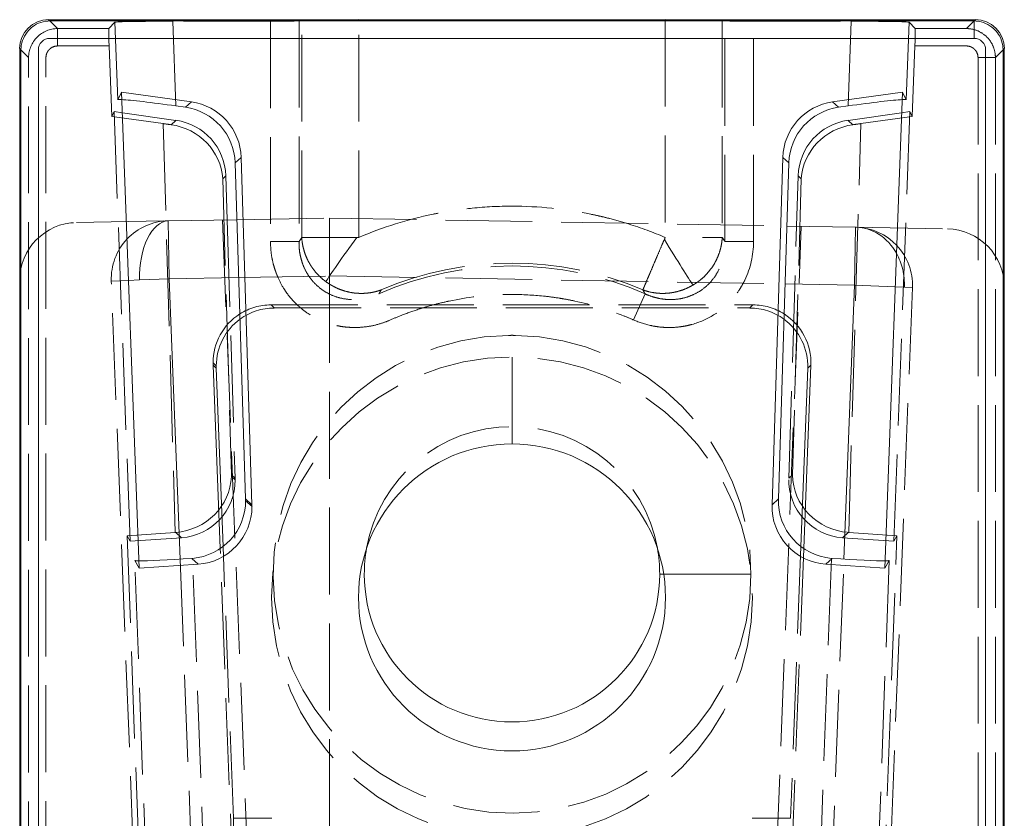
# Model space of a CAD drawing. Header units: millimetres. Extents: x -8.5 to 8.5, y -24 to 28.
# Tile 6 of 6: x -8.5 to 8.5, y 14.2 to 28. Entities that reach past the tile are written whole.
import ezdxf

# ---------------------------------------------------------------- set-up
doc = ezdxf.new("R2010")
doc.units = ezdxf.units.MM
doc.header["$LTSCALE"] = 10
doc.linetypes.add('ALLCAD_Strich', pattern=[0.2, 0.15, -0.05])
doc.layers.add('BESCH_KONT_verb_schn_ansi_2d', color=40, linetype='Continuous')

msp = doc.modelspace()

# ---------------------------------------------------------------- linework, layer by layer
at = {"layer": 'BESCH_KONT_verb_schn_ansi_2d', "linetype": 'Continuous', "lineweight": 0, "extrusion": (0, 1, -2.22045e-16)}
for p, q in [((-8, 27.975), (-2.645, 27.975)), ((-8, 27.975), (-7.978, 27.953)), ((7.978, 27.953), (-7.978, 27.953)), ((2.645, 27.975), (-2.645, 27.975)), ((2.645, 27.975), (8, 27.975)), ((7.978, 27.953), (8, 27.975)), ((7.978, 27.953), (7.978, 27.653)), ((-7.978, 27.653), (7.978, 27.653)), ((-8.5, 27.475), (-8.478, 27.453)), ((-8.5, 27.475), (-8.5, 8.975)), ((-8.478, 27.453), (-8.478, -22.975)), ((-8.178, -22.975), (-8.178, 27.453)), ((8.178, 27.453), (8.178, -22.975)), ((8.5, 27.475), (8.478, 27.453)), ((8.478, -22.975), (8.478, 27.453)), ((8.5, 8.975), (8.5, 27.475)), ((-6.741, 26.726), (-6.438, 18.502)), ((-6.741, 26.726), (-5.535, 26.556)), ((5.535, 26.556), (6.741, 26.726)), ((6.438, 18.502), (6.741, 26.726)), ((-5.535, 26.556), (-5.639, 26.463)), ((5.639, 26.463), (5.535, 26.556)), ((-6.727, 26.367), (-5.802, 26.237)), ((-5.639, 26.463), (-5.802, 26.486)), ((5.802, 26.486), (5.639, 26.463)), ((5.802, 26.237), (6.727, 26.367)), ((-4.779, 25.504), (-4.675, 25.598)), ((-4.6, 19.7), (-4.779, 25.504)), ((-4.49, 19.601), (-4.675, 25.598)), ((4.675, 25.598), (4.49, 19.601)), ((4.779, 25.504), (4.6, 19.7)), ((4.675, 25.598), (4.779, 25.504)), ((-4.941, 25.278), (-4.918, 24.519)), ((4.914, 24.409), (4.941, 25.278)), ((-5.936, 24.501), (-4.749, 24.522)), ((-5.936, 24.501), (-5.936, 24.501)), ((-5.936, 24.501), (-5.919, 23.502)), ((4.745, 24.412), (5.932, 24.391)), ((5.932, 24.391), (5.914, 23.392)), ((-6.621, 23.474), (-6.43, 23.482)), ((-6.43, 23.482), (-5.919, 23.502)), ((-5.919, 23.502), (-4.718, 23.522)), ((-5.919, 23.502), (-5.731, 18.659)), ((4.714, 23.413), (5.914, 23.392)), ((5.731, 18.659), (5.914, 23.392)), ((6.617, 23.364), (5.914, 23.392)), ((-5.107, 21.997), (-5.161, 22.05)), ((-5.038, 18.842), (-5.161, 22.012)), ((-5.161, 22.012), (-5.106, 21.959)), ((-4.989, 18.878), (-5.106, 21.959)), ((5.106, 21.959), (4.989, 18.878)), ((5.161, 22.012), (5.038, 18.842)), ((5.106, 21.959), (5.161, 22.012)), ((-4.49, 19.601), (-4.6, 19.7)), ((-4.489, 19.57), (-4.599, 19.669)), ((4.6, 19.7), (4.49, 19.601)), ((-5.419, 18.573), (-6.438, 18.502)), ((-5.529, 18.673), (-5.419, 18.573)), ((5.419, 18.573), (5.529, 18.673)), ((6.438, 18.502), (5.419, 18.573)), ((2.62, 18.4), (2.55, 18.4))]:
    msp.add_line(p, q, dxfattribs=at)
at = {"layer": 'BESCH_KONT_verb_schn_ansi_2d', "linetype": 'ALLCAD_Strich', "lineweight": 0, "extrusion": (0, 1, -2.22045e-16)}
for p, q in [((-7.846, 27.821), (-7.978, 27.953)), ((-6.856, 27.931), (-6.962, 27.821)), ((-6.806, 26.593), (-6.856, 27.931)), ((-5.802, 26.486), (-5.856, 27.949)), ((-4.17, 27.949), (-5.856, 27.949)), ((-4.17, 27.949), (-4.17, 24.144)), ((-3.629, 27.961), (-3.677, 27.956)), ((-3.677, 27.956), (-3.677, 24.144)), ((-3.629, 24.216), (-3.629, 27.961)), ((-2.645, 24.216), (-2.645, 27.975)), ((2.645, 27.975), (2.645, 24.216)), ((3.677, 27.956), (3.629, 27.961)), ((3.629, 27.961), (3.629, 24.216)), ((3.677, 24.144), (3.677, 27.956)), ((4.17, 24.144), (4.17, 27.949)), ((4.17, 27.949), (5.856, 27.949)), ((5.856, 27.949), (5.802, 26.486)), ((6.856, 27.931), (6.806, 26.593)), ((6.962, 27.821), (6.856, 27.931)), ((7.978, 27.953), (7.846, 27.821)), ((-6.962, 27.821), (-7.846, 27.821)), ((-7.846, 27.521), (-7.846, 27.821)), ((7.846, 27.821), (6.962, 27.821)), ((-8.346, 27.321), (-8.478, 27.453)), ((-7.846, 27.521), (-6.956, 27.521)), ((-6.956, 27.521), (-6.911, 26.305)), ((6.911, 26.305), (6.956, 27.521)), ((6.956, 27.521), (7.846, 27.521)), ((8.478, 27.453), (8.346, 27.321)), ((-8.346, 8.978), (-8.346, 27.321)), ((-8.046, 8.982), (-8.046, 27.321)), ((8.046, 27.321), (8.046, 8.982)), ((8.046, 27.321), (8.346, 27.321)), ((8.346, 27.321), (8.346, 8.978)), ((-6.741, 26.726), (-6.806, 26.593)), ((6.806, 26.593), (6.741, 26.726)), ((-6.911, 26.305), (-6.871, 26.388)), ((-6.871, 26.388), (-6.593, 18.969)), ((-6.871, 26.388), (-6.727, 26.367)), ((6.593, 18.969), (6.871, 26.388)), ((6.727, 26.367), (6.871, 26.388)), ((6.871, 26.388), (6.911, 26.305)), ((-6.911, 26.305), (-6.023, 26.18)), ((-6.023, 26.18), (-5.813, 19.121)), ((-5.802, 26.237), (-5.887, 26.161)), ((5.887, 26.161), (5.802, 26.237)), ((5.813, 19.121), (6.023, 26.18)), ((6.911, 26.305), (6.023, 26.18)), ((-4.995, 25.23), (-4.941, 25.278)), ((-4.995, 25.23), (-4.843, 20.116)), ((4.995, 25.23), (4.843, 20.116)), ((4.995, 25.23), (4.941, 25.278)), ((-7.517, 24.474), (-5.936, 24.501)), ((-4.999, 24.518), (-4.563, 13.435)), ((-4.918, 24.519), (-4.78, 20.059)), ((-4.749, 24.522), (-3.15, 24.55)), ((-3.15, 24.55), (4.745, 24.412)), ((-3.15, 23.55), (-3.15, 24.55)), ((4.563, 13.435), (4.994, 24.408)), ((4.78, 20.059), (4.914, 24.409)), ((5.932, 24.391), (7.517, 24.364)), ((-4.17, 24.144), (-3.677, 24.144)), ((-3.629, 24.216), (-3.677, 24.144)), ((3.629, 24.216), (3.287, 24.216)), ((4.17, 24.144), (3.677, 24.144)), ((-6.918, 23.463), (-6.621, 23.474)), ((-5.215, -20.559), (-6.918, 23.463)), ((-4.718, 23.522), (-3.15, 23.55)), ((-3.15, 23.55), (-3.15, -21.55)), ((-3.15, 23.55), (4.714, 23.413)), ((6.914, 23.353), (5.215, -20.559)), ((6.775, 23.358), (6.617, 23.364)), ((6.914, 23.353), (6.775, 23.358)), ((2.099, 22.791), (2.297, 23.242)), ((-4.106, 22.997), (-4.161, 23.05)), ((-4.161, 23.05), (4.161, 23.05)), ((-4.106, 22.997), (4.106, 22.997)), ((4.161, 23.05), (4.106, 22.997)), ((0, 22.15), (0, 20.65)), ((-4.779, 20.029), (-4.844, 20.087)), ((-4.843, 20.116), (-4.78, 20.059)), ((4.843, 20.116), (4.78, 20.059)), ((-5.813, 19.121), (-6.645, 19.062)), ((-6.645, 19.062), (-6.332, 10.576)), ((-6.593, 18.969), (-6.645, 19.062)), ((-5.807, 19.121), (-5.708, 19.031)), ((5.708, 19.031), (5.807, 19.121)), ((5.813, 19.121), (6.645, 19.062)), ((6.332, 10.576), (6.645, 19.062)), ((6.645, 19.062), (6.593, 18.969)), ((-5.708, 19.031), (-6.593, 18.969)), ((-4.811, 14.186), (-4.989, 18.878)), ((4.989, 18.878), (4.811, 14.186)), ((6.593, 18.969), (5.708, 19.031)), ((-4.726, 10.766), (-5.038, 18.842)), ((5.038, 18.842), (4.726, 10.766)), ((-6.513, 18.638), (-6.438, 18.502)), ((-6.23, 10.942), (-6.513, 18.638)), ((-5.731, 18.659), (-5.431, 10.906)), ((-5.228, 10.889), (-5.514, 18.674)), ((5.514, 18.674), (5.228, 10.889)), ((5.431, 10.906), (5.731, 18.659)), ((6.513, 18.638), (6.23, 10.942)), ((6.438, 18.502), (6.513, 18.638)), ((4.125, 18.4), (2.62, 18.4)), ((-4.146, 14.186), (-4.811, 14.186)), ((4.811, 14.186), (4.146, 14.186))]:
    msp.add_line(p, q, dxfattribs=at)
at = {"layer": 'BESCH_KONT_verb_schn_ansi_2d', "linetype": 'ALLCAD_Strich', "lineweight": 0}
msp.add_circle((0, 18), 4.15, dxfattribs=at)
at = {"layer": 'BESCH_KONT_verb_schn_ansi_2d', "linetype": 'Continuous', "lineweight": 0}
msp.add_circle((0, 18), 2.65, dxfattribs=at)
at = {"layer": 'BESCH_KONT_verb_schn_ansi_2d', "linetype": 'Continuous', "lineweight": 0, "extrusion": (0, -2.22045e-16, -1)}
for centre, radius, start, end in [((7.978, 27.453), 0.2, 359.9899, 90.012), ((-7.978, 27.453), 0.2, 89.9899, 180.012), ((5.919, 23.502), 1, 43.2467, 89), ((0, 18.4), 2.55, 0, 10.1642), ((0, 18.4), 2.55, 169.8358, 180), ((0, 18.4), 2.55, 180, 0)]:
    msp.add_arc(centre, radius, start, end, dxfattribs=at)
at = {"layer": 'BESCH_KONT_verb_schn_ansi_2d', "linetype": 'ALLCAD_Strich', "lineweight": 0, "extrusion": (0, -2.22045e-16, -1)}
for centre, radius, start, end in [((7.5, 23.474), 1, 0, 89), ((-7.5, 23.364), 1, 91, 180), ((5.919, 23.502), 1, 357.7848, 43.2467), ((0, 18), 5.723, 66.3354, 113.6646), ((0, 18), 5.771, 66.9528, 113.0472), ((0, 18.4), 4.125, 180, 89.1977), ((0, 18.4), 4.125, 90.8023, 180), ((0, 18.4), 2.55, 10.1642, 169.8358)]:
    msp.add_arc(centre, radius, start, end, dxfattribs=at)
at = {"layer": 'BESCH_KONT_verb_schn_ansi_2d', "linetype": 'Continuous', "lineweight": 0}
for start, end in [(88.1224, 89), (43.2302, 88.1224)]:
    msp.add_arc((5.914, 23.392), 1, start, end, dxfattribs=at)
at = {"layer": 'BESCH_KONT_verb_schn_ansi_2d', "linetype": 'ALLCAD_Strich', "lineweight": 0}
msp.add_arc((5.914, 23.392), 1, 357.7848, 43.2302, dxfattribs=at)
at = {"layer": 'BESCH_KONT_verb_schn_ansi_2d', "linetype": 'Continuous', "lineweight": 0}
for centre, major_axis, ratio, start_param, end_param in [((-8, 27.475), (0.354, -0.354), 0.999695, 2.356347, 3.926839), ((8, 27.475), (-0.354, -0.354), 0.999695, 2.356347, 3.926839), ((5.801, 26.451), (1.006, 0.142), 0.034377, 0.372189, 1.56466), ((-5.779, 25.472), (0.745, 0.668), 0.998959, -0.699624, 0.699624), ((5.779, 25.472), (-0.745, 0.668), 0.998959, -0.699624, 0.699624), ((5.914, 23.392), (0.033, 0.999), 0.86146, -0.95906, 0), ((-5.6, 19.671), (0.743, -0.671), 0.998828, -0.750688, 0.73446), ((-5.6, 19.671), (0.743, -0.671), 0.998828, 0.73446, 0.765354), ((5.6, 19.671), (-0.743, -0.671), 0.998828, -0.765354, 0.750688), ((-5.516, 18.709), (0.998, 0.07), 0.034902, -2.764422, -1.586617)]:
    msp.add_ellipse(centre, major_axis=major_axis, ratio=ratio, start_param=start_param, end_param=end_param, dxfattribs=at)
at = {"layer": 'BESCH_KONT_verb_schn_ansi_2d', "linetype": 'ALLCAD_Strich', "lineweight": 0}
for centre, major_axis, ratio, start_param, end_param in [((-5.855, 27.931), (1.001, 0), 0.017443, 1.571439, 3.124782), ((-4.17, 27.957), (0.5, 0), 0.017455, -1.570796, -0.174533), ((-2.645, 27.958), (1, 0), 0.017455, -4.712389, -3.316126), ((2.645, 27.958), (-1, 0), 0.017455, -2.96706, -1.570796), ((5.855, 27.931), (-1.001, 0), 0.017443, -3.124782, -1.571439), ((-6.951, 27.521), (-0.011, 0.3), 0.017443, 0.016811, 1.570154), ((6.951, 27.521), (0.011, 0.3), 0.017443, -1.570154, -0.016811), ((5.801, 26.451), (1.006, 0.142), 0.034377, 0.011317, 0.372189), ((6.024, 26.216), (1.005, 0.142), 0.03442, -1.712239, -1.576691), ((5.994, 25.201), (0.926, 0.398), 0.955359, -4.9947, -3.594358), ((5.914, 23.392), (0.033, 0.999), 0.86146, -1.575872, -0.95906), ((0, 18.163), (0, -4.362), 0.998527, 3.12833, 3.154855), ((5.842, 20.087), (-0.914, 0.422), 0.952747, 0.42047, 1.949995), ((5.812, 19.086), (0.998, -0.07), 0.034893, 1.572198, 1.578563), ((-5.516, 18.709), (0.998, 0.07), 0.034902, -3.125294, -2.764422), ((-4.654, 10.95), (-0.143, 3.7), 0.017442, -5.777474, -4.66129)]:
    msp.add_ellipse(centre, major_axis=major_axis, ratio=ratio, start_param=start_param, end_param=end_param, dxfattribs=at)
at = {"layer": 'BESCH_KONT_verb_schn_ansi_2d', "linetype": 'ALLCAD_Strich', "lineweight": 0, "extrusion": (0, -2.22045e-16, -1)}
for centre, major_axis, ratio, start_param, end_param in [((4.17, 27.957), (0.5, 0), 0.017455, -4.712389, -3.316126), ((-6.024, 26.216), (1.005, -0.142), 0.03442, 1.429353, 1.564901), ((-5.994, 25.201), (-0.926, 0.398), 0.955359, -4.9947, -3.594358), ((-4.161, 22.05), (-0.721, 0.694), 0.999683, 0.2378, 0.804571), ((4.161, 22.05), (-0.721, -0.694), 0.999683, 2.337022, 2.903793), ((-5.842, 20.087), (-0.914, -0.422), 0.952747, -2.691505, -1.191598), ((-5.451, 20.095), (0.061, 0.754), 0.802274, 1.477518, 1.515478), ((-5.812, 19.086), (-0.998, -0.07), 0.034893, 1.572198, 1.578563), ((5.516, 18.709), (0.998, -0.07), 0.034902, 0.016299, 0.37717)]:
    msp.add_ellipse(centre, major_axis=major_axis, ratio=ratio, start_param=start_param, end_param=end_param, dxfattribs=at)
at = {"layer": 'BESCH_KONT_verb_schn_ansi_2d', "linetype": 'ALLCAD_Strich', "lineweight": 0, "extrusion": (6.16298e-33, -2.22045e-16, -1)}
for centre, major_axis, ratio, start_param, end_param in [((-5.801, 26.451), (1.006, -0.142), 0.034377, 3.15291, 3.513781), ((4.106, 21.997), (0.966, -0.258), 0.999181, -1.832043, -1.201604)]:
    msp.add_ellipse(centre, major_axis=major_axis, ratio=ratio, start_param=start_param, end_param=end_param, dxfattribs=at)
at = {"layer": 'BESCH_KONT_verb_schn_ansi_2d', "linetype": 'Continuous', "lineweight": 0, "extrusion": (6.16298e-33, -2.22045e-16, -1)}
for centre, major_axis, ratio, start_param, end_param in [((-5.801, 26.451), (1.006, -0.142), 0.034377, 3.513781, 4.706253), ((4.106, 21.997), (0.966, -0.258), 0.999181, -1.201604, -0.222902)]:
    msp.add_ellipse(centre, major_axis=major_axis, ratio=ratio, start_param=start_param, end_param=end_param, dxfattribs=at)
at = {"layer": 'BESCH_KONT_verb_schn_ansi_2d', "linetype": 'Continuous', "lineweight": 0, "extrusion": (0, -2.22045e-16, -1)}
for centre, major_axis, ratio, start_param, end_param in [((-5.675, 25.566), (0.745, 0.668), 0.998959, -0.699624, 0.699624), ((5.675, 25.566), (-0.745, 0.668), 0.998959, -0.699624, 0.699624), ((5.941, 25.248), (-0.997, -0.082), 0.998758, 0.113287, 1.513629), ((-4.161, 22.05), (-0.721, 0.694), 0.999683, -0.765909, 0.2378), ((4.161, 22.05), (-0.721, -0.694), 0.999683, 2.903793, 3.946164), ((-4.161, 22.05), (0.721, -0.694), 0.999683, 2.337022, 2.375684), ((-5.49, 19.571), (0.743, -0.671), 0.998828, -0.73446, 0.765354), ((-5.49, 19.571), (0.743, -0.671), 0.998828, -0.765354, -0.73446), ((5.49, 19.571), (-0.743, -0.671), 0.998828, -0.765354, 0.765354), ((-5.672, 20.84), (-0.138, 2.168), 0.66708, 3.127607, 3.137734), ((5.672, 20.841), (0.138, 2.168), 0.667071, 3.145451, 3.155578), ((5.516, 18.709), (0.998, -0.07), 0.034902, 0.37717, 1.554976)]:
    msp.add_ellipse(centre, major_axis=major_axis, ratio=ratio, start_param=start_param, end_param=end_param, dxfattribs=at)
at = {"layer": 'BESCH_KONT_verb_schn_ansi_2d', "linetype": 'Continuous', "lineweight": 0, "extrusion": (3.08149e-33, -2.22045e-16, -1)}
msp.add_ellipse((-5.941, 25.248), major_axis=(0.997, -0.082), ratio=0.998758, start_param=-1.513629, end_param=-0.113287, dxfattribs=at)
at = {"layer": 'BESCH_KONT_verb_schn_ansi_2d', "linetype": 'Continuous', "lineweight": 0, "extrusion": (-3.85186e-34, -2.22045e-16, -1)}
msp.add_ellipse((-5.919, 23.502), major_axis=(-0.01, 1), ratio=0.511564, start_param=-1.585382, end_param=-0.014263, dxfattribs=at)
at = {"layer": 'BESCH_KONT_verb_schn_ansi_2d', "linetype": 'ALLCAD_Strich', "lineweight": 0, "extrusion": (1.2326e-32, -2.22045e-16, -1)}
for centre, major_axis, ratio, start_param, end_param in [((-2.645, 24.216), (-0.59, -0.807), 0.027507, 0.309004, 1.550686), ((5.78, 20.03), (-0.551, -0.838), 0.997307, -0.510871, 1.018654)]:
    msp.add_ellipse(centre, major_axis=major_axis, ratio=ratio, start_param=start_param, end_param=end_param, dxfattribs=at)
at = {"layer": 'BESCH_KONT_verb_schn_ansi_2d', "linetype": 'ALLCAD_Strich', "lineweight": 0, "extrusion": (-3.00927e-36, -2.22045e-16, -1)}
msp.add_ellipse((-2.645, 24.215), major_axis=(1, 0), ratio=0.000874, start_param=-1.604871, end_param=-1.570808, dxfattribs=at)
at = {"layer": 'BESCH_KONT_verb_schn_ansi_2d', "linetype": 'ALLCAD_Strich', "lineweight": 0, "extrusion": (-1.2326e-32, -2.22045e-16, -1)}
for centre, major_axis, ratio, start_param, end_param in [((2.645, 24.216), (0.514, -0.858), 0.029021, 0.309048, 1.543026), ((-5.78, 20.03), (0.551, -0.838), 0.997307, -0.989034, 0.510871), ((-5.78, 20.03), (0.551, -0.838), 0.997307, -1.018654, -0.989034)]:
    msp.add_ellipse(centre, major_axis=major_axis, ratio=ratio, start_param=start_param, end_param=end_param, dxfattribs=at)
at = {"layer": 'BESCH_KONT_verb_schn_ansi_2d', "linetype": 'ALLCAD_Strich', "lineweight": 0, "extrusion": (-6.16298e-33, -2.22045e-16, -1)}
msp.add_ellipse((-4.106, 21.997), major_axis=(0.966, 0.258), ratio=0.999181, start_param=-1.939989, end_param=-1.309549, dxfattribs=at)
at = {"layer": 'BESCH_KONT_verb_schn_ansi_2d', "linetype": 'Continuous', "lineweight": 0, "extrusion": (-6.16298e-33, -2.22045e-16, -1)}
for start_param, end_param in [(-2.880029, -1.939989), (-2.918691, -2.880029)]:
    msp.add_ellipse((-4.106, 21.997), major_axis=(0.966, 0.258), ratio=0.999181, start_param=start_param, end_param=end_param, dxfattribs=at)
at = {"layer": 'BESCH_KONT_verb_schn_ansi_2d', "linetype": 'Continuous', "lineweight": 0}
for points in [[(-7.978, 27.953), (-8.003, 27.953), (-8.029, 27.951), (-8.054, 27.947), (-8.109, 27.939), (-8.163, 27.921), (-8.213, 27.895), (-8.256, 27.871), (-8.297, 27.842), (-8.332, 27.806), (-8.336, 27.802), (-8.341, 27.797), (-8.345, 27.793), (-8.383, 27.751), (-8.414, 27.704), (-8.437, 27.652), (-8.459, 27.601), (-8.473, 27.546), (-8.477, 27.49), (-8.478, 27.478), (-8.478, 27.465), (-8.478, 27.453)], [(8.478, 27.453), (8.478, 27.478), (8.476, 27.504), (8.472, 27.529), (8.464, 27.584), (8.446, 27.638), (8.42, 27.688), (8.396, 27.731), (8.367, 27.772), (8.331, 27.807), (8.327, 27.811), (8.322, 27.816), (8.318, 27.82), (8.276, 27.858), (8.229, 27.889), (8.177, 27.912), (8.126, 27.934), (8.071, 27.948), (8.015, 27.952), (8.003, 27.953), (7.99, 27.953), (7.978, 27.953)]]:
    msp.add_open_spline(points, degree=3, knots=[0, 0, 0, 0, 0.096209, 0.096209, 0.096209, 0.310184, 0.310184, 0.310184, 0.5, 0.5, 0.5, 0.524284, 0.524284, 0.524284, 0.738551, 0.738551, 0.738551, 0.953023, 0.953023, 0.953023, 1, 1, 1, 1], dxfattribs=at)
at = {"layer": 'BESCH_KONT_verb_schn_ansi_2d', "linetype": 'ALLCAD_Strich', "lineweight": 0}
for points, knots in [([(-7.846, 27.821), (-7.977, 27.821), (-8.107, 27.767), (-8.199, 27.675), (-8.292, 27.582), (-8.346, 27.452), (-8.346, 27.321)], [0, 0, 0, 0, 0.5, 0.5, 0.5, 1, 1, 1, 1]), ([(7.846, 27.821), (7.858, 27.821), (7.871, 27.821), (7.883, 27.82), (7.939, 27.816), (7.994, 27.802), (8.046, 27.78), (8.097, 27.757), (8.145, 27.726), (8.186, 27.688), (8.19, 27.684), (8.195, 27.679), (8.199, 27.675), (8.235, 27.64), (8.264, 27.599), (8.288, 27.556), (8.314, 27.506), (8.332, 27.452), (8.34, 27.397), (8.344, 27.372), (8.346, 27.346), (8.346, 27.321)], [0, 0, 0, 0, 0.0469769, 0.0469769, 0.0469769, 0.2614494, 0.2614494, 0.2614494, 0.4757157, 0.4757157, 0.4757157, 0.5, 0.5, 0.5, 0.6898163, 0.6898163, 0.6898163, 0.9037915, 0.9037915, 0.9037915, 1, 1, 1, 1]), ([(-8.046, 27.321), (-8.046, 27.326), (-8.046, 27.331), (-8.046, 27.336), (-8.044, 27.359), (-8.038, 27.381), (-8.03, 27.401), (-8.021, 27.421), (-8.009, 27.44), (-7.993, 27.457), (-7.991, 27.459), (-7.989, 27.461), (-7.988, 27.463), (-7.973, 27.477), (-7.957, 27.489), (-7.94, 27.498), (-7.92, 27.508), (-7.899, 27.515), (-7.876, 27.519), (-7.867, 27.52), (-7.857, 27.521), (-7.846, 27.521)], [0, 0, 0, 0, 0.0448875, 0.0448875, 0.0448875, 0.2597013, 0.2597013, 0.2597013, 0.4754683, 0.4754683, 0.4754683, 0.5, 0.5, 0.5, 0.6895526, 0.6895526, 0.6895526, 0.9073383, 0.9073383, 0.9073383, 1, 1, 1, 1]), ([(7.846, 27.521), (7.851, 27.521), (7.856, 27.521), (7.861, 27.521), (7.884, 27.519), (7.906, 27.513), (7.926, 27.505), (7.946, 27.496), (7.965, 27.484), (7.982, 27.468), (7.984, 27.466), (7.986, 27.464), (7.988, 27.463), (8.002, 27.448), (8.014, 27.432), (8.023, 27.415), (8.033, 27.395), (8.04, 27.374), (8.044, 27.351), (8.045, 27.342), (8.046, 27.332), (8.046, 27.321)], [0, 0, 0, 0, 0.044888, 0.044888, 0.044888, 0.259701, 0.259701, 0.259701, 0.475468, 0.475468, 0.475468, 0.5, 0.5, 0.5, 0.689553, 0.689553, 0.689553, 0.907338, 0.907338, 0.907338, 1, 1, 1, 1]), ([(2.645, 24.216), (2.438, 24.304), (2.227, 24.382), (2.014, 24.448), (1.907, 24.482), (1.799, 24.512), (1.691, 24.54), (1.637, 24.554), (1.582, 24.568), (1.528, 24.58), (1.473, 24.593), (1.419, 24.605), (1.363, 24.616), (0.914, 24.709), (0.459, 24.755), (0, 24.755), (-0.229, 24.755), (-0.458, 24.744), (-0.685, 24.721), (-0.855, 24.703), (-1.025, 24.679), (-1.194, 24.649), (-1.251, 24.639), (-1.308, 24.628), (-1.363, 24.616), (-1.803, 24.526), (-2.23, 24.392), (-2.645, 24.216)], [0, 0, 0, 0, 0.125, 0.125, 0.125, 0.1875, 0.1875, 0.1875, 0.21875, 0.21875, 0.21875, 0.25, 0.25, 0.25, 0.5, 0.5, 0.5, 0.625, 0.625, 0.625, 0.71875, 0.71875, 0.71875, 0.75, 0.75, 0.75, 1, 1, 1, 1]), ([(-4.17, 24.144), (-4.17, 24.11), (-4.168, 24.077), (-4.166, 24.043), (-4.163, 23.988), (-4.157, 23.934), (-4.148, 23.881), (-4.146, 23.871), (-4.144, 23.862), (-4.143, 23.853), (-4.134, 23.806), (-4.122, 23.759), (-4.109, 23.713), (-4.102, 23.69), (-4.095, 23.667), (-4.087, 23.644), (-4.083, 23.632), (-4.079, 23.621), (-4.075, 23.61), (-4.073, 23.604), (-4.071, 23.598), (-4.069, 23.593), (-4.066, 23.587), (-4.065, 23.583), (-4.062, 23.576), (-4.054, 23.556), (-4.046, 23.537), (-4.038, 23.519), (-4.009, 23.453), (-3.976, 23.39), (-3.938, 23.331), (-3.92, 23.302), (-3.901, 23.273), (-3.88, 23.245), (-3.856, 23.213), (-3.831, 23.181), (-3.804, 23.15), (-3.789, 23.134), (-3.775, 23.118), (-3.76, 23.103), (-3.739, 23.081), (-3.716, 23.059), (-3.693, 23.037), (-3.681, 23.027), (-3.669, 23.016), (-3.657, 23.006), (-3.649, 22.999), (-3.642, 22.993), (-3.634, 22.986), (-3.629, 22.983), (-3.625, 22.979), (-3.621, 22.976), (-3.561, 22.927), (-3.498, 22.885), (-3.431, 22.847), (-3.376, 22.816), (-3.319, 22.789), (-3.259, 22.765), (-3.24, 22.757), (-3.22, 22.749), (-3.201, 22.742), (-3.153, 22.726), (-3.105, 22.711), (-3.055, 22.7), (-3.022, 22.692), (-2.988, 22.685), (-2.953, 22.679), (-2.934, 22.676), (-2.915, 22.674), (-2.896, 22.671), (-2.878, 22.669), (-2.858, 22.667), (-2.842, 22.666), (-2.796, 22.662), (-2.749, 22.66), (-2.703, 22.66), (-2.623, 22.661), (-2.544, 22.668), (-2.465, 22.681), (-2.393, 22.693), (-2.322, 22.711), (-2.251, 22.733), (-2.2, 22.75), (-2.15, 22.769), (-2.099, 22.791)], [0, 0, 0, 0, 0.04248, 0.04248, 0.04248, 0.112833, 0.112833, 0.112833, 0.125, 0.125, 0.125, 0.1875, 0.1875, 0.1875, 0.21875, 0.21875, 0.21875, 0.234375, 0.234375, 0.234375, 0.242188, 0.242188, 0.242188, 0.25, 0.25, 0.25, 0.269993, 0.269993, 0.269993, 0.340324, 0.340324, 0.340324, 0.375, 0.375, 0.375, 0.416038, 0.416038, 0.416038, 0.4375, 0.4375, 0.4375, 0.46875, 0.46875, 0.46875, 0.484375, 0.484375, 0.484375, 0.494795, 0.494795, 0.494795, 0.5, 0.5, 0.5, 0.568558, 0.568558, 0.568558, 0.625, 0.625, 0.625, 0.643198, 0.643198, 0.643198, 0.6875, 0.6875, 0.6875, 0.717741, 0.717741, 0.717741, 0.734375, 0.734375, 0.734375, 0.75, 0.75, 0.75, 0.795747, 0.795747, 0.795747, 0.875195, 0.875195, 0.875195, 0.947892, 0.947892, 0.947892, 1, 1, 1, 1]), ([(-3.677, 24.144), (-3.678, 24.121), (-3.677, 24.06), (-3.668, 23.959), (-3.642, 23.838), (-3.599, 23.711), (-3.534, 23.583), (-3.446, 23.46), (-3.333, 23.349), (-3.198, 23.256), (-3.044, 23.187), (-2.878, 23.148), (-2.71, 23.138), (-2.549, 23.156), (-2.412, 23.193), (-2.331, 23.226), (-2.297, 23.242)], [0.0518901, 0.0518901, 0.0518901, 0.0518901, 0.0822324, 0.1317472, 0.1864918, 0.2461194, 0.3101539, 0.3779913, 0.4490051, 0.5227795, 0.5988429, 0.6756915, 0.7512766, 0.8234053, 0.8900518, 0.9390338, 0.9390338, 0.9390338, 0.9390338]), ([(-3.214, 23.452), (-3.227, 23.462), (-3.24, 23.472), (-3.254, 23.483), (-3.282, 23.506), (-3.31, 23.531), (-3.338, 23.56), (-3.367, 23.589), (-3.394, 23.62), (-3.421, 23.655), (-3.434, 23.672), (-3.447, 23.69), (-3.46, 23.709), (-3.466, 23.718), (-3.473, 23.728), (-3.479, 23.738), (-3.482, 23.743), (-3.485, 23.748), (-3.488, 23.753), (-3.491, 23.759), (-3.494, 23.764), (-3.497, 23.768), (-3.517, 23.802), (-3.535, 23.838), (-3.55, 23.875), (-3.558, 23.893), (-3.566, 23.912), (-3.573, 23.932), (-3.58, 23.951), (-3.586, 23.97), (-3.591, 23.989), (-3.602, 24.026), (-3.611, 24.064), (-3.617, 24.102), (-3.624, 24.14), (-3.628, 24.178), (-3.629, 24.216)], [0.5328549, 0.5328549, 0.5328549, 0.5328549, 0.5625, 0.5625, 0.5625, 0.625, 0.625, 0.625, 0.6875, 0.6875, 0.6875, 0.71875, 0.71875, 0.71875, 0.734375, 0.734375, 0.734375, 0.7421875, 0.7421875, 0.7421875, 0.75, 0.75, 0.75, 0.8125, 0.8125, 0.8125, 0.84375, 0.84375, 0.84375, 0.875, 0.875, 0.875, 0.9375, 0.9375, 0.9375, 1, 1, 1, 1]), ([(-3.629, 24.216), (-3.62, 24.215), (-3.605, 24.215), (-3.586, 24.216), (-3.577, 24.216), (-3.566, 24.216), (-3.554, 24.216), (-3.548, 24.216), (-3.542, 24.216), (-3.536, 24.216), (-3.533, 24.216), (-3.53, 24.216), (-3.526, 24.216), (-3.523, 24.216), (-3.52, 24.216), (-3.516, 24.216), (-3.481, 24.216), (-3.442, 24.216), (-3.403, 24.216), (-3.384, 24.216), (-3.364, 24.216), (-3.345, 24.216), (-3.335, 24.216), (-3.325, 24.216), (-3.316, 24.216), (-3.311, 24.216), (-3.306, 24.216), (-3.302, 24.216), (-3.297, 24.216), (-3.294, 24.216), (-3.287, 24.216), (-3.235, 24.216), (-3.182, 24.216), (-3.13, 24.216), (-3.104, 24.216), (-3.078, 24.216), (-3.052, 24.216), (-3.039, 24.216), (-3.026, 24.216), (-3.014, 24.216), (-3.007, 24.216), (-3.001, 24.216), (-2.995, 24.216), (-2.989, 24.216), (-2.984, 24.216), (-2.976, 24.216), (-2.873, 24.216), (-2.773, 24.216), (-2.679, 24.216)], [0, 0, 0, 0, 0.125, 0.125, 0.125, 0.1875, 0.1875, 0.1875, 0.21875, 0.21875, 0.21875, 0.234375, 0.234375, 0.234375, 0.25, 0.25, 0.25, 0.375, 0.375, 0.375, 0.4375, 0.4375, 0.4375, 0.46875, 0.46875, 0.46875, 0.484375, 0.484375, 0.484375, 0.5, 0.5, 0.5, 0.625, 0.625, 0.625, 0.6875, 0.6875, 0.6875, 0.71875, 0.71875, 0.71875, 0.734375, 0.734375, 0.734375, 0.75, 0.75, 0.75, 0.9728999, 0.9728999, 0.9728999, 0.9728999]), ([(2.099, 22.791), (2.2, 22.747), (2.353, 22.697), (2.537, 22.669), (2.629, 22.662), (2.676, 22.661), (2.696, 22.66), (2.71, 22.66), (2.715, 22.66), (2.788, 22.66), (2.885, 22.667), (2.981, 22.684), (3.044, 22.697), (3.074, 22.704), (3.239, 22.75), (3.363, 22.804), (3.54, 22.913), (3.623, 22.974), (3.7, 23.043), (3.749, 23.092), (3.774, 23.118), (3.841, 23.193), (3.902, 23.273), (3.964, 23.373), (3.992, 23.425), (4.004, 23.448), (4.012, 23.463), (4.016, 23.472), (4.119, 23.686), (4.169, 23.907), (4.17, 24.144)], [0, 0, 0, 0, 0.125, 0.1875, 0.21875, 0.234375, 0.242188, 0.242188, 0.25, 0.25, 0.3125, 0.34375, 0.34375, 0.375, 0.375, 0.5, 0.5, 0.5625, 0.59375, 0.59375, 0.625, 0.625, 0.6875, 0.71875, 0.734375, 0.742188, 0.742188, 0.75, 0.75, 1, 1, 1, 1]), ([(2.259, 23.31), (2.264, 23.319), (2.269, 23.332), (2.277, 23.35), (2.28, 23.358), (2.284, 23.368), (2.289, 23.379), (2.291, 23.384), (2.293, 23.39), (2.296, 23.396), (2.297, 23.399), (2.298, 23.402), (2.3, 23.405), (2.301, 23.408), (2.302, 23.41), (2.303, 23.414), (2.317, 23.446), (2.332, 23.482), (2.347, 23.518), (2.355, 23.536), (2.363, 23.554), (2.371, 23.572), (2.374, 23.581), (2.378, 23.59), (2.382, 23.599), (2.384, 23.603), (2.386, 23.607), (2.387, 23.612), (2.389, 23.616), (2.39, 23.619), (2.393, 23.625), (2.413, 23.672), (2.434, 23.722), (2.455, 23.77), (2.465, 23.794), (2.475, 23.818), (2.485, 23.841), (2.49, 23.853), (2.495, 23.865), (2.5, 23.877), (2.503, 23.882), (2.505, 23.888), (2.507, 23.894), (2.51, 23.9), (2.512, 23.904), (2.515, 23.911), (2.538, 23.964), (2.56, 24.017), (2.581, 24.068), (2.589, 24.085), (2.596, 24.102), (2.603, 24.118), (2.608, 24.131), (2.614, 24.144), (2.619, 24.157), (2.622, 24.163), (2.625, 24.17), (2.634, 24.177)], [0, 0, 0, 0, 0.125, 0.125, 0.125, 0.1875, 0.1875, 0.1875, 0.21875, 0.21875, 0.21875, 0.234375, 0.234375, 0.234375, 0.25, 0.25, 0.25, 0.375, 0.375, 0.375, 0.4375, 0.4375, 0.4375, 0.46875, 0.46875, 0.46875, 0.484375, 0.484375, 0.484375, 0.5, 0.5, 0.5, 0.625, 0.625, 0.625, 0.6875, 0.6875, 0.6875, 0.71875, 0.71875, 0.71875, 0.734375, 0.734375, 0.734375, 0.75, 0.75, 0.75, 0.875, 0.875, 0.875, 0.9166669, 0.9166669, 0.9166669, 0.9489212, 0.9489212, 0.9489212, 0.9661421, 0.9661421, 0.9661421, 0.9661421]), ([(2.297, 23.242), (2.332, 23.225), (2.408, 23.195), (2.532, 23.161), (2.672, 23.141), (2.822, 23.142), (2.977, 23.168), (3.13, 23.222), (3.272, 23.303), (3.399, 23.408), (3.503, 23.534), (3.583, 23.673), (3.637, 23.816), (3.668, 23.956), (3.677, 24.065), (3.678, 24.126), (3.677, 24.144)], [0.0428634, 0.0428634, 0.0428634, 0.0428634, 0.0936919, 0.1506608, 0.2132398, 0.2804159, 0.3509934, 0.4237035, 0.4974559, 0.5715365, 0.6450984, 0.716842, 0.7852721, 0.8489647, 0.9066907, 0.9294847, 0.9294847, 0.9294847, 0.9294847]), ([(3.629, 24.216), (3.629, 24.197), (3.627, 24.177), (3.625, 24.158), (3.623, 24.139), (3.62, 24.12), (3.617, 24.102), (3.614, 24.083), (3.61, 24.064), (3.606, 24.045), (3.602, 24.027), (3.597, 24.008), (3.591, 23.989), (3.58, 23.95), (3.567, 23.913), (3.551, 23.877), (3.543, 23.858), (3.535, 23.84), (3.526, 23.822), (3.521, 23.813), (3.517, 23.804), (3.512, 23.795), (3.507, 23.786), (3.501, 23.776), (3.497, 23.768), (3.479, 23.737), (3.459, 23.706), (3.437, 23.676), (3.415, 23.646), (3.39, 23.616), (3.363, 23.586), (3.337, 23.557), (3.307, 23.528), (3.275, 23.501), (3.259, 23.487), (3.242, 23.473), (3.225, 23.46), (3.216, 23.454), (3.207, 23.447), (3.198, 23.441), (3.193, 23.437), (3.189, 23.434), (3.184, 23.431), (3.179, 23.428), (3.173, 23.424), (3.17, 23.422), (3.156, 23.412), (3.142, 23.403), (3.126, 23.394)], [0, 0, 0, 0, 0.03125, 0.03125, 0.03125, 0.0625, 0.0625, 0.0625, 0.09375, 0.09375, 0.09375, 0.125, 0.125, 0.125, 0.1875, 0.1875, 0.1875, 0.21875, 0.21875, 0.21875, 0.234375, 0.234375, 0.234375, 0.25, 0.25, 0.25, 0.3125, 0.3125, 0.3125, 0.375, 0.375, 0.375, 0.4375, 0.4375, 0.4375, 0.46875, 0.46875, 0.46875, 0.484375, 0.484375, 0.484375, 0.4921875, 0.4921875, 0.4921875, 0.5, 0.5, 0.5, 0.5318995, 0.5318995, 0.5318995, 0.5318995]), ([(-2.259, 23.31), (-2.277, 23.303), (-2.296, 23.297), (-2.314, 23.291), (-2.332, 23.286), (-2.351, 23.281), (-2.369, 23.276), (-2.388, 23.272), (-2.406, 23.268), (-2.425, 23.265), (-2.444, 23.261), (-2.464, 23.258), (-2.483, 23.256), (-2.523, 23.251), (-2.562, 23.249), (-2.602, 23.249), (-2.622, 23.249), (-2.642, 23.25), (-2.662, 23.251), (-2.672, 23.251), (-2.683, 23.252), (-2.693, 23.253), (-2.703, 23.254), (-2.715, 23.255), (-2.724, 23.256), (-2.759, 23.261), (-2.795, 23.267), (-2.832, 23.276), (-2.868, 23.284), (-2.905, 23.295), (-2.943, 23.308), (-2.98, 23.321), (-3.018, 23.337), (-3.056, 23.356), (-3.075, 23.366), (-3.094, 23.376), (-3.113, 23.387), (-3.123, 23.392), (-3.132, 23.398), (-3.142, 23.404), (-3.146, 23.406), (-3.151, 23.409), (-3.156, 23.412), (-3.161, 23.415), (-3.167, 23.419), (-3.17, 23.422), (-3.184, 23.431), (-3.199, 23.441), (-3.214, 23.452)], [0, 0, 0, 0, 0.03125, 0.03125, 0.03125, 0.0625, 0.0625, 0.0625, 0.09375, 0.09375, 0.09375, 0.125, 0.125, 0.125, 0.1875, 0.1875, 0.1875, 0.21875, 0.21875, 0.21875, 0.234375, 0.234375, 0.234375, 0.25, 0.25, 0.25, 0.3125, 0.3125, 0.3125, 0.375, 0.375, 0.375, 0.4375, 0.4375, 0.4375, 0.46875, 0.46875, 0.46875, 0.484375, 0.484375, 0.484375, 0.4921875, 0.4921875, 0.4921875, 0.5, 0.5, 0.5, 0.5328549, 0.5328549, 0.5328549, 0.5328549]), ([(3.126, 23.394), (3.112, 23.386), (3.097, 23.377), (3.081, 23.369), (3.049, 23.352), (3.014, 23.336), (2.977, 23.321), (2.94, 23.306), (2.9, 23.293), (2.857, 23.282), (2.836, 23.276), (2.815, 23.272), (2.792, 23.267), (2.781, 23.265), (2.77, 23.263), (2.758, 23.261), (2.753, 23.26), (2.746, 23.26), (2.74, 23.259), (2.734, 23.258), (2.728, 23.257), (2.724, 23.256), (2.684, 23.252), (2.645, 23.249), (2.604, 23.249), (2.584, 23.249), (2.564, 23.249), (2.543, 23.251), (2.523, 23.252), (2.503, 23.254), (2.483, 23.256), (2.445, 23.26), (2.407, 23.267), (2.369, 23.276), (2.332, 23.285), (2.295, 23.297), (2.259, 23.31)], [0.5318995, 0.5318995, 0.5318995, 0.5318995, 0.5625, 0.5625, 0.5625, 0.625, 0.625, 0.625, 0.6875, 0.6875, 0.6875, 0.71875, 0.71875, 0.71875, 0.734375, 0.734375, 0.734375, 0.7421875, 0.7421875, 0.7421875, 0.75, 0.75, 0.75, 0.8125, 0.8125, 0.8125, 0.84375, 0.84375, 0.84375, 0.875, 0.875, 0.875, 0.9375, 0.9375, 0.9375, 1, 1, 1, 1]), ([(2.259, 23.31), (2.269, 23.292), (2.279, 23.274), (2.289, 23.256), (2.292, 23.252), (2.294, 23.247), (2.297, 23.242)], [0, 0, 0, 0, 0.7829049, 0.7829049, 0.7829049, 0.9999997, 0.9999997, 0.9999997, 0.9999997]), ([(-2.099, 22.791), (-2.03, 22.821), (-1.96, 22.85), (-1.89, 22.877), (-1.794, 22.914), (-1.698, 22.948), (-1.6, 22.98), (-1.515, 23.007), (-1.43, 23.032), (-1.344, 23.055), (-1.268, 23.075), (-1.192, 23.093), (-1.114, 23.11), (-1.104, 23.113), (-1.094, 23.115), (-1.084, 23.117), (-0.772, 23.183), (-0.456, 23.22), (-0.137, 23.229), (-0.091, 23.23), (-0.046, 23.23), (0, 23.23), (0.182, 23.23), (0.364, 23.221), (0.545, 23.202), (0.635, 23.193), (0.725, 23.181), (0.815, 23.167), (0.842, 23.162), (0.87, 23.158), (0.897, 23.153), (0.96, 23.142), (1.023, 23.13), (1.084, 23.117), (1.376, 23.055), (1.661, 22.969), (1.938, 22.858), (1.992, 22.837), (2.046, 22.814), (2.099, 22.791)], [0, 0, 0, 0, 0.05288, 0.05288, 0.05288, 0.125, 0.125, 0.125, 0.1875, 0.1875, 0.1875, 0.242938, 0.242938, 0.242938, 0.25, 0.25, 0.25, 0.468667, 0.468667, 0.468667, 0.5, 0.5, 0.5, 0.625, 0.625, 0.625, 0.6875, 0.6875, 0.6875, 0.706443, 0.706443, 0.706443, 0.75, 0.75, 0.75, 0.959152, 0.959152, 0.959152, 1, 1, 1, 1])]:
    msp.add_open_spline(points, degree=3, knots=knots, dxfattribs=at)
for points in [[(2.636, 24.181), (2.634, 24.192), (2.64, 24.204), (2.645, 24.216)], [(3.629, 24.216), (3.645, 24.192), (3.661, 24.168), (3.677, 24.144)], [(-2.297, 23.242), (-2.285, 23.264), (-2.272, 23.287), (-2.259, 23.31)]]:
    msp.add_open_spline(points, degree=3, dxfattribs=at)

doc.saveas('drawing.dxf')
